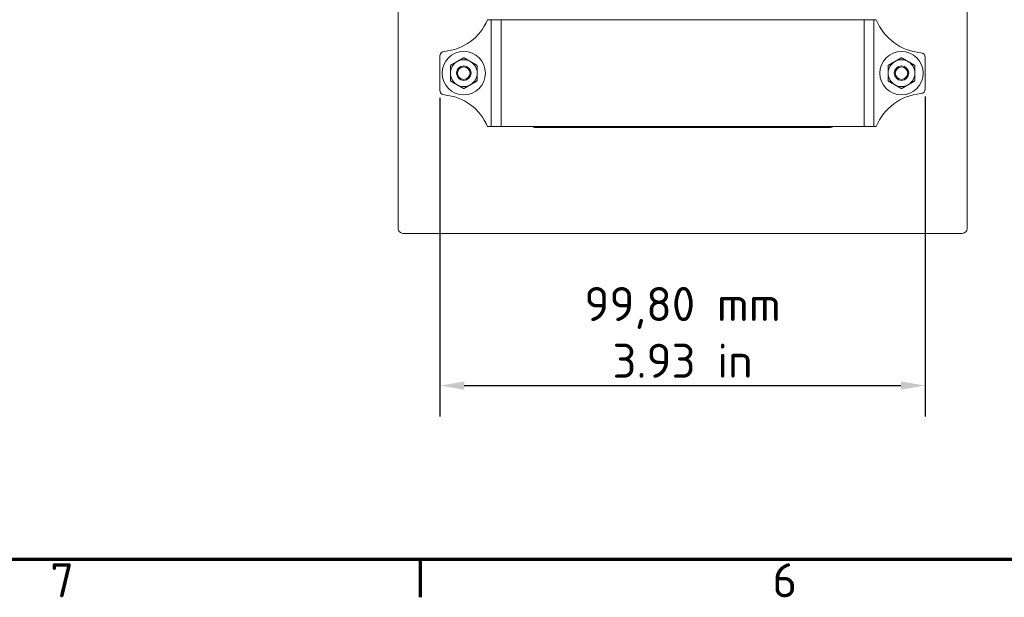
# Model space of a CAD drawing. Header units: millimetres. Extents: x 0 to 1188, y 0 to 840.
# Tile 2 of 15: x 215 to 417, y 12 to 131. Entities that reach past the tile are written whole.
import ezdxf

# ---------------------------------------------------------------- set-up
doc = ezdxf.new("R2010")
doc.units = ezdxf.units.MM
doc.header["$LTSCALE"] = 2
for name, color, linetype, lineweight in [('Bemaßung (ISO)', 7, 'Continuous', 25), ('Rahmen (ISO)', 7, 'Continuous', 70), ('Sichtbar (ISO)', 7, 'Continuous', 50), ('Sichtbar schmal (ISO)', 7, 'Continuous', 35)]:
    doc.layers.add(name, color=color, linetype=linetype, lineweight=lineweight)
doc.styles.add('Notiztext (DIN)', font='isocpeur.ttf')
doc.dimstyles.new('Standard (DIN)', dxfattribs={"dimscale": 2, "dimtxt": 3.5, "dimasz": 2.5, "dimexe": 3.175, "dimexo": 0.8, "dimgap": 0.8, "dimtad": 1, "dimrnd": 1e-08, "dimzin": 0, "dimtxsty": 'Notiztext (DIN)', "dimcen": 0.09, "dimdle": 10, "dimclrd": 256, "dimclre": 256, "dimclrt": 256, "dimadec": 0, "dimazin": 0, "dimtfac": 1, "dimtmove": 0, "dimatfit": 3, "dimfxl": 1, "dimtolj": 1, "dimtzin": 0, "dimlwd": -1, "dimlwe": -1, "dimarcsym": 0})

# ---------------------------------------------------------------- blocks, each defined once
blk = doc.blocks.new('Ränder Vorgaberahmen')
at = {"layer": 'Rahmen (ISO)'}
blk.add_line((148.5, 10), (148.5, 6.1), dxfattribs=at)
at = {"layer": 'Rahmen (ISO)', "flags": 128}
blk.add_lwpolyline([(10, 10), (10, 410), (584, 410), (584, 10), (10, 10)], dxfattribs=at)
at = {"layer": 'Rahmen (ISO)', "char_height": 3.5, "attachment_point": 7, "style": 'Notiztext (DIN)'}
for s, insert in [('7', (110.45, 6.1)), ('6', (184.7, 6.1))]:
    blk.add_mtext(s, dxfattribs=dict(at, insert=insert))
blk = doc.blocks.new('*D24')
at = {"layer": 'Bemaßung (ISO)', "transparency": 16777216}
for p, q in [((301.03, 114.94), (301.03, 49.41)), ((400.82, 115.21), (400.82, 49.41)), ((306.03, 55.76), (395.82, 55.76))]:
    blk.add_line(p, q, dxfattribs=at)
for points in [[(306.03, 56.59), (306.03, 54.92), (301.03, 55.76)], [(395.82, 56.59), (395.82, 54.92), (400.82, 55.76)]]:
    blk.add_solid(points, dxfattribs=at)
at = {"layer": 'Defpoints', "color": 0, "transparency": 16777216}
for p in [(301.03, 116.54), (400.82, 116.81), (400.82, 55.76)]:
    blk.add_point(p, dxfattribs=at)
at = {"layer": 'Bemaßung (ISO)', "transparency": 16777216, "insert": (350.93, 76.03), "char_height": 7, "attachment_point": 2, "style": 'Notiztext (DIN)'}
blk.add_mtext('\\A1;\\fISOCPEUR|b0|i0;{\\H7.0000;99,80 mm\\P}\\fISOCPEUR|b0|i0;{\\H7.0000;3.93 in}', dxfattribs=at)

msp = doc.modelspace()

# ---------------------------------------------------------------- linework, layer by layer
at = {"layer": 'Sichtbar (ISO)', "lineweight": 18}
for p, q in [((292.4358, 88.0676), (292.4358, 261.0676)), ((409.4358, 261.0676), (409.4358, 88.0676)), ((408.4358, 87.0676), (293.4358, 87.0676))]:
    msp.add_line(p, q, dxfattribs=at)
at = {"layer": 'Sichtbar (ISO)', "lineweight": 5}
for p, q in [((311.5926, 131.0176), (310.8122, 131.0176)), ((311.5926, 131.0176), (313.5926, 131.0176)), ((311.5926, 131.0176), (311.5926, 109.0176)), ((388.2654, 131.0176), (313.5926, 131.0176)), ((388.2654, 131.0176), (390.2654, 131.0176)), ((390.7525, 131.0176), (390.2654, 131.0176)), ((390.2654, 109.0176), (390.2654, 131.0176)), ((301.0343, 123.4965), (301.0343, 116.5387)), ((400.8236, 116.8117), (400.8236, 123.2235)), ((310.8122, 109.0176), (311.5926, 109.0176)), ((313.5926, 109.0176), (311.5926, 109.0176)), ((313.5926, 109.0176), (388.2654, 109.0176)), ((320.6986, 108.8327), (381.1687, 108.8327)), ((390.2654, 109.0176), (388.2654, 109.0176)), ((390.2654, 109.0176), (390.7525, 109.0176))]:
    msp.add_line(p, q, dxfattribs=at)
for centre, radius in [((305.9336, 120.0176), 4.45), ((395.9336, 120.0176), 4.45), ((305.9336, 120.0176), 1.5), ((395.9336, 120.0176), 1.5), ((305.9336, 120.0176), 1.3), ((395.9336, 120.0176), 1.3)]:
    msp.add_circle(centre, radius, dxfattribs=at)
for centre, radius, start, end in [((301.0343, 135.0176), 10.5644, 274.960681, 337.751199), ((400.8236, 135.0176), 10.8364, 201.661717, 265.153586), ((302.0343, 123.4965), 1, 94.960681, 180), ((399.8236, 123.2235), 1, 0, 85.153586), ((305.9336, 120.0176), 2.75, 120, 180), ((305.9336, 120.0176), 2.75, 60, 120), ((305.9336, 120.0176), 2.75, 0, 60), ((395.9336, 120.0176), 2.75, 120, 180), ((395.9336, 120.0176), 2.75, 60, 120), ((395.9336, 120.0176), 2.75, 0, 60), ((305.9336, 120.0176), 2.75, 180, 240), ((305.9336, 120.0176), 2.75, 300, 0), ((395.9336, 120.0176), 2.75, 180, 240), ((395.9336, 120.0176), 2.75, 300, 0), ((305.9336, 120.0176), 2.75, 240, 300), ((395.9336, 120.0176), 2.75, 240, 300), ((302.0343, 116.5387), 1, 180, 265.039319), ((301.0343, 105.0176), 10.5644, 22.248801, 85.039319), ((400.8236, 105.0176), 10.8364, 94.846414, 158.338283), ((399.8236, 116.8117), 1, 274.846414, 0)]:
    msp.add_arc(centre, radius, start, end, dxfattribs=at)
at = {"layer": 'Sichtbar (ISO)', "lineweight": 18}
for centre, start, end in [((293.4358, 88.0676), 180, 270), ((408.4358, 88.0676), 270, 0)]:
    msp.add_arc(centre, 1, start, end, dxfattribs=at)
at = {"layer": 'Sichtbar (ISO)', "lineweight": 5}
for centre, major_axis, start_param, end_param in [((320.6989, 109.8328), (-0.7073, -0.7073), 0.16738246, 0.78524587), ((381.1684, 109.8328), (0.7073, -0.7073), 5.49793944, 6.11580285)]:
    msp.add_ellipse(centre, major_axis=major_axis, ratio=0.99969546, start_param=start_param, end_param=end_param, dxfattribs=at)
for points in [[(303.1836, 121.4321), (303.1836, 121.4423), (303.1842, 121.4526), (303.1896, 121.5053), (303.2035, 121.5469), (303.2442, 121.6173), (303.2732, 121.6501), (303.3161, 121.6812), (303.3248, 121.6868), (303.3336, 121.6919)], [(305.7836, 123.1064), (305.7925, 123.1115), (305.8017, 123.1162), (305.85, 123.1378), (305.893, 123.1466), (305.9743, 123.1466), (306.0173, 123.1378), (306.0656, 123.1162), (306.0748, 123.1115), (306.0836, 123.1064)], [(308.5336, 121.6919), (308.5425, 121.6868), (308.5512, 121.6812), (308.5941, 121.6501), (308.6231, 121.6173), (308.6638, 121.5469), (308.6777, 121.5053), (308.6831, 121.4526), (308.6836, 121.4423), (308.6836, 121.4321)], [(393.1836, 121.4321), (393.1836, 121.4423), (393.1842, 121.4526), (393.1896, 121.5053), (393.2035, 121.5469), (393.2442, 121.6173), (393.2732, 121.6501), (393.3161, 121.6812), (393.3248, 121.6868), (393.3336, 121.6919)], [(395.7836, 123.1064), (395.7925, 123.1115), (395.8017, 123.1162), (395.85, 123.1378), (395.893, 123.1466), (395.9743, 123.1466), (396.0173, 123.1378), (396.0656, 123.1162), (396.0748, 123.1115), (396.0836, 123.1064)], [(398.5336, 121.6919), (398.5425, 121.6868), (398.5512, 121.6812), (398.5941, 121.6501), (398.6231, 121.6173), (398.6638, 121.5469), (398.6777, 121.5053), (398.6831, 121.4526), (398.6836, 121.4423), (398.6836, 121.4321)], [(303.3336, 118.3433), (303.3248, 118.3484), (303.3161, 118.354), (303.2732, 118.385), (303.2442, 118.4179), (303.2035, 118.4883), (303.1896, 118.5299), (303.1842, 118.5826), (303.1836, 118.5928), (303.1836, 118.6031)], [(308.6836, 118.6031), (308.6836, 118.5928), (308.6831, 118.5826), (308.6777, 118.5299), (308.6638, 118.4883), (308.6231, 118.4179), (308.5941, 118.385), (308.5512, 118.354), (308.5425, 118.3484), (308.5336, 118.3433)], [(393.3336, 118.3433), (393.3248, 118.3484), (393.3161, 118.354), (393.2732, 118.385), (393.2442, 118.4179), (393.2035, 118.4883), (393.1896, 118.5299), (393.1842, 118.5826), (393.1836, 118.5928), (393.1836, 118.6031)], [(398.6836, 118.6031), (398.6836, 118.5928), (398.6831, 118.5826), (398.6777, 118.5299), (398.6638, 118.4883), (398.6231, 118.4179), (398.5941, 118.385), (398.5512, 118.354), (398.5425, 118.3484), (398.5336, 118.3433)], [(306.0836, 116.9288), (306.0748, 116.9236), (306.0656, 116.919), (306.0173, 116.8973), (305.9743, 116.8886), (305.893, 116.8886), (305.85, 116.8973), (305.8017, 116.919), (305.7925, 116.9236), (305.7836, 116.9288)], [(396.0836, 116.9288), (396.0748, 116.9236), (396.0656, 116.919), (396.0173, 116.8973), (395.9743, 116.8886), (395.893, 116.8886), (395.85, 116.8973), (395.8017, 116.919), (395.7925, 116.9236), (395.7836, 116.9288)]]:
    msp.add_open_spline(points, degree=3, knots=[-0.0643812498, -0.0643812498, -0.0643812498, -0.0643812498, -0.0614426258, -0.0614426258, -0.0492527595, -0.0492527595, -0.0370628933, -0.0370628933, -0.0341242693, -0.0341242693, -0.0341242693, -0.0341242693], dxfattribs=at)
for points, weights in [([(304.5586, 122.3992), (303.982, 122.0663), (303.3336, 121.6919)], [1, 1.07627639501, 1.09047139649]), ([(305.7836, 123.1064), (305.1352, 122.7321), (304.5586, 122.3992)], [1.09047139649, 1.07627639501, 1]), ([(307.3086, 122.3992), (306.732, 122.7321), (306.0836, 123.1064)], [1, 1.07627639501, 1.09047139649]), ([(308.5336, 121.6919), (307.8852, 122.0663), (307.3086, 122.3992)], [1.09047139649, 1.07627639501, 1]), ([(394.5586, 122.3992), (393.982, 122.0663), (393.3336, 121.6919)], [1, 1.07627639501, 1.09047139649]), ([(395.7836, 123.1064), (395.1352, 122.7321), (394.5586, 122.3992)], [1.09047139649, 1.07627639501, 1]), ([(397.3086, 122.3992), (396.732, 122.7321), (396.0836, 123.1064)], [1, 1.07627639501, 1.09047139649]), ([(398.5336, 121.6919), (397.8852, 122.0663), (397.3086, 122.3992)], [1.09047139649, 1.07627639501, 1]), ([(303.1836, 121.4321), (303.1836, 120.6834), (303.1836, 120.0176)], [1.09047139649, 1.07627639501, 1]), ([(303.1836, 120.0176), (303.1836, 119.3518), (303.1836, 118.6031)], [1, 1.07627639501, 1.09047139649]), ([(308.6836, 120.0176), (308.6836, 120.6834), (308.6836, 121.4321)], [1, 1.07627639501, 1.09047139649]), ([(308.6836, 118.6031), (308.6836, 119.3518), (308.6836, 120.0176)], [1.09047139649, 1.07627639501, 1]), ([(393.1836, 121.4321), (393.1836, 120.6834), (393.1836, 120.0176)], [1.09047139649, 1.07627639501, 1]), ([(393.1836, 120.0176), (393.1836, 119.3518), (393.1836, 118.6031)], [1, 1.07627639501, 1.09047139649]), ([(398.6836, 120.0176), (398.6836, 120.6834), (398.6836, 121.4321)], [1, 1.07627639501, 1.09047139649]), ([(398.6836, 118.6031), (398.6836, 119.3518), (398.6836, 120.0176)], [1.09047139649, 1.07627639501, 1]), ([(303.3336, 118.3433), (303.982, 117.9689), (304.5586, 117.636)], [1.09047139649, 1.07627639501, 1]), ([(304.5586, 117.636), (305.1352, 117.3031), (305.7836, 116.9288)], [1, 1.07627639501, 1.09047139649]), ([(306.0836, 116.9288), (306.732, 117.3031), (307.3086, 117.636)], [1.09047139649, 1.07627639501, 1]), ([(307.3086, 117.636), (307.8852, 117.9689), (308.5336, 118.3433)], [1, 1.07627639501, 1.09047139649]), ([(393.3336, 118.3433), (393.982, 117.9689), (394.5586, 117.636)], [1.09047139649, 1.07627639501, 1]), ([(394.5586, 117.636), (395.1352, 117.3031), (395.7836, 116.9288)], [1, 1.07627639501, 1.09047139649]), ([(396.0836, 116.9288), (396.732, 117.3031), (397.3086, 117.636)], [1.09047139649, 1.07627639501, 1]), ([(397.3086, 117.636), (397.8852, 117.9689), (398.5336, 118.3433)], [1, 1.07627639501, 1.09047139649])]:
    msp.add_rational_spline(points, weights, degree=2, dxfattribs=at)
at = {"layer": 'Sichtbar schmal (ISO)', "lineweight": 5}
for p, q in [((313.5926, 131.0176), (313.5926, 109.0176)), ((388.2654, 109.0176), (388.2654, 131.0176))]:
    msp.add_line(p, q, dxfattribs=at)

# ---------------------------------------------------------------- block references
at = {"xscale": 2, "yscale": 2, "zscale": 2}
msp.add_blockref('Ränder Vorgaberahmen', (0, 0), dxfattribs=at)

# ---------------------------------------------------------------- dimensions: what is measured, and where the dimension line sits
at = {"layer": 'Bemaßung (ISO)'}
dim = msp.add_linear_dim(base=(400.8236, 55.7555), p1=(301.0343, 116.5387), p2=(400.8236, 116.8117), angle=180, text='\\fISOCPEUR|b0|i0;{\\H7.0000;<> mm\\P}\\fISOCPEUR|b0|i0;{\\H7.0000;3.93 in}', dimstyle='Standard (DIN)', override={"dimgap": 0.8, "dimdec": 2, "dimlfac": 1.000107, "dimtol": 0, "dimlim": 0, "dimtp": 0, "dimtm": 0, "dimtdec": 2, "dimtofl": 0, "dimatfit": 1, "dimtvp": -0.25}, dxfattribs=at)
dim.commit()
dim.dimension.update_dxf_attribs({"geometry": '*D24', "text_midpoint": (350.929, 55.7555), "dimtype": 160})

doc.saveas('drawing.dxf')
